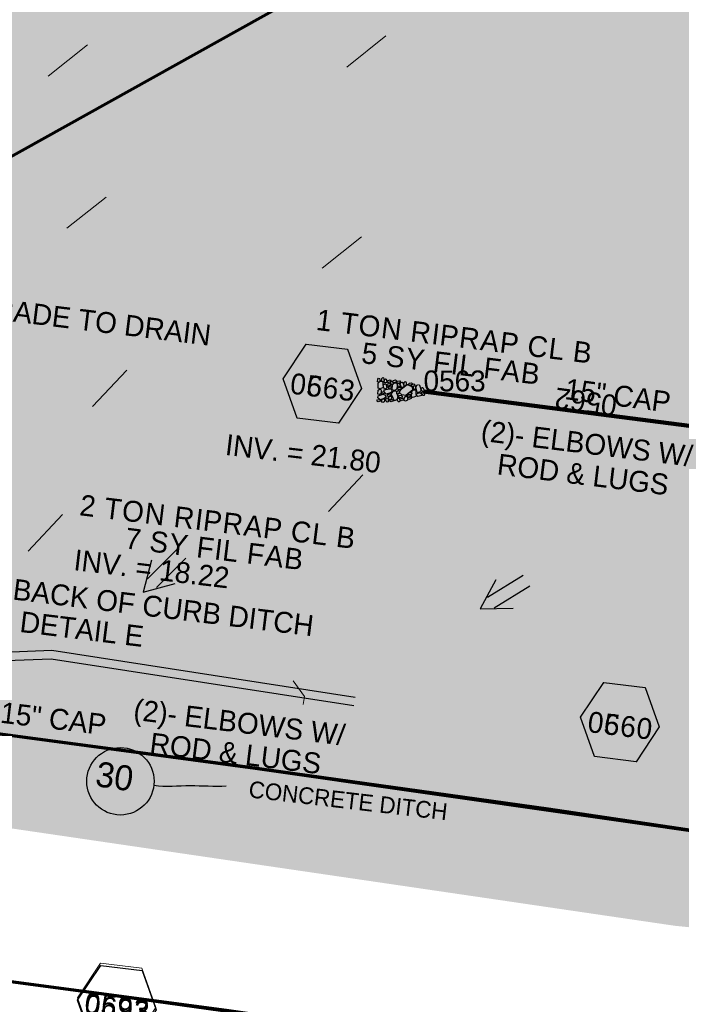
# Model space of a CAD drawing. Extents: x 1160024 to 2574774, y 200346 to 1150377.
# Tile 44 of 118: x 2483390 to 2483548, y 365908 to 366144. Entities that reach past the tile are written whole.
import ezdxf
from ezdxf.enums import TextEntityAlignment as Align

# ---------------------------------------------------------------- set-up
doc = ezdxf.new("R2010")
doc.units = 0
doc.header["$MEASUREMENT"] = 0
for name, color, linetype, lineweight in [('Exist Plan Preparation Drainage Arrows Symbol CELL', 5, 'Continuous', 30), ('Exist Plan Preparation Drainage Notes Label', 31, 'Continuous', 30), ('Exist Plan Preparation Watershed Blue', 5, 'Continuous', 30), ('Prop Drainage Structure Box Number Symbol CELL', 9, 'Continuous', 30), ('Prop Drainage Structure Pipe CAP 15in', 9, 'Continuous', 211), ('Prop Drainage Structure Pipe CAP 15in Label', 9, 'Continuous', 30), ('Prop Drainage Structure Pipe Elbow Label', 9, 'Continuous', 30), ('Prop Drainage Structure Pipe RCP 15in Class III Label', 9, 'Continuous', 30), ('Prop Drainage Structure Tops and Inverts LABEL', 1, 'Continuous', 30), ('Prop Earthen Structure Ditch Flow Line', 6, 'Rdy Ditch Special Prp', 30), ('Prop Erosion Rip Rap Pad at Outlet CELL', 9, 'Continuous', 30), ('Prop Plan Preparation Grade to Drain Arrows CELL', 7, 'Continuous', 13), ('Prop Plan Preparation Grade to Drain Arrows Label', 9, 'Continuous', 30), ('Prop Plan Preparation Watershed Pre Construction', 131, 'Continuous', 30)]:
    doc.layers.add(name, color=color, linetype=linetype, lineweight=lineweight)
for name, color, linetype, lineweight, plot in [('Scratch_Level_5', 6, 'Continuous', 0, False), ('Scratch_Level_6', 30, 'Continuous', 0, False), ('Scratch_Level_7', 9, 'Continuous', 0, False), ('Scratch_Level_8', 171, 'Continuous', 0, False)]:
    doc.layers.add(name, color=color, linetype=linetype, lineweight=lineweight, plot=plot)
doc.styles.add('Style-font000', font='font000.shx')
doc.styles.add('Style-font001', font='font001.shx')
doc.styles.add('Style-font041', font='font041.shx')
doc.styles.add('Style-GEOMETRICFUTURA_211_M_L', font='GEOMETRICFUTURA_211_M_L.shx')
doc.linetypes.add('Rdy Ditch Special Prp', pattern='A,0.55,-0.2,[22,dgnlstyle-RdylsE.shx,S=0.001111,R=0,X=0,Y=0],-0.2,0.55', length=1.5)

# ---------------------------------------------------------------- blocks, each defined once
blk = doc.blocks.new('*U77')
at = {"layer": 'Exist Plan Preparation Drainage Notes Label'}
blk.add_circle((-2.02, 0), 1.993, dxfattribs=at)
blk.add_open_spline([(-0.139, -0.659), (0.522, -0.971), (1.251, -1.003), (1.947, -1.171), (2.635, -1.338), (3.315, -1.545), (4.014, -1.669)], degree=3, knots=[0, 0, 0, 0, 0.5025, 0.5025, 0.5025, 1, 1, 1, 1], dxfattribs=at)
blk.add_solid([(4.014, -1.669), (3.192, -1.207), (3.124, -1.722), (3.522, -1.565)], dxfattribs=at)
blk = doc.blocks.new('PROP TERMINATOR ARROW_134')
at = {"layer": 'Prop Plan Preparation Grade to Drain Arrows CELL', "extrusion": (0, 0, -1)}
blk.add_solid([(5.71, 0.95), (0, 0), (5, 0), (5.71, -0.95)], dxfattribs=at)
blk = doc.blocks.new('PROP PLAN PREPARATION GRADE TO DRAIN ARROWS')
at = {"layer": 'Prop Plan Preparation Grade to Drain Arrows CELL'}
blk.add_line((-7, 0), (5, 0), dxfattribs=at)
blk.add_blockref('PROP TERMINATOR ARROW_134', (5, 0), dxfattribs=at)
blk = doc.blocks.new('EXIST PLAN PREPARATION DRAINAGE ARROWS SYMBOL_2')
at = {"layer": 'Exist Plan Preparation Drainage Arrows Symbol CELL'}
for p, q in [((-3.87, 1.5), (6.13, 1.5)), ((-3.87, -1.5), (6.13, -1.5))]:
    blk.add_line(p, q, dxfattribs=at)
at = {"layer": 'Exist Plan Preparation Drainage Arrows Symbol CELL', "flags": 128}
blk.add_lwpolyline([(0, 3.97), (-6.87, 0), (0, -3.97)], dxfattribs=at)
blk = doc.blocks.new('EXIST PLAN PREPARATION DRAINAGE ARROWS SYMBOL_3')
at = {"layer": 'Exist Plan Preparation Drainage Arrows Symbol CELL'}
for p, q in [((-3.87, 1.5), (6.13, 1.5)), ((-3.87, -1.5), (6.13, -1.5))]:
    blk.add_line(p, q, dxfattribs=at)
at = {"layer": 'Exist Plan Preparation Drainage Arrows Symbol CELL', "flags": 128}
blk.add_lwpolyline([(0, 3.97), (-6.87, 0), (0, -3.97)], dxfattribs=at)
blk = doc.blocks.new('PROP TERMINATOR ARROW_164')
at = {"layer": 'Prop Plan Preparation Grade to Drain Arrows CELL', "extrusion": (0, 0, -1)}
blk.add_solid([(5.71, 0.95), (0, 0), (5, 0), (5.71, -0.95)], dxfattribs=at)
blk = doc.blocks.new('PROP PLAN PREPARATION GRADE TO DRAIN ARROWS_22')
at = {"layer": 'Prop Plan Preparation Grade to Drain Arrows CELL'}
blk.add_line((-7, 0), (5, 0), dxfattribs=at)
blk.add_blockref('PROP TERMINATOR ARROW_164', (5, 0), dxfattribs=at)
blk = doc.blocks.new('PROP TERMINATOR ARROW_165')
at = {"layer": 'Prop Plan Preparation Grade to Drain Arrows CELL', "extrusion": (0, 0, -1)}
blk.add_solid([(5.71, 0.95), (0, 0), (5, 0), (5.71, -0.95)], dxfattribs=at)
blk = doc.blocks.new('PROP PLAN PREPARATION GRADE TO DRAIN ARROWS_23')
at = {"layer": 'Prop Plan Preparation Grade to Drain Arrows CELL'}
blk.add_line((-7, 0), (5, 0), dxfattribs=at)
blk.add_blockref('PROP TERMINATOR ARROW_165', (5, 0), dxfattribs=at)
blk = doc.blocks.new('PROP TERMINATOR ARROW_166')
at = {"layer": 'Prop Plan Preparation Grade to Drain Arrows CELL', "extrusion": (0, 0, -1)}
blk.add_solid([(5.71, 0.95), (0, 0), (5, 0), (5.71, -0.95)], dxfattribs=at)
blk = doc.blocks.new('PROP PLAN PREPARATION GRADE TO DRAIN ARROWS_24')
at = {"layer": 'Prop Plan Preparation Grade to Drain Arrows CELL'}
blk.add_line((-7, 0), (5, 0), dxfattribs=at)
blk.add_blockref('PROP TERMINATOR ARROW_166', (5, 0), dxfattribs=at)
blk = doc.blocks.new('PROP TERMINATOR ARROW_169')
at = {"layer": 'Prop Plan Preparation Grade to Drain Arrows CELL', "extrusion": (0, 0, -1)}
blk.add_solid([(5.71, 0.95), (0, 0), (5, 0), (5.71, -0.95)], dxfattribs=at)
blk = doc.blocks.new('PROP PLAN PREPARATION GRADE TO DRAIN ARROWS_27')
at = {"layer": 'Prop Plan Preparation Grade to Drain Arrows CELL'}
blk.add_line((-7, 0), (5, 0), dxfattribs=at)
blk.add_blockref('PROP TERMINATOR ARROW_169', (5, 0), dxfattribs=at)
blk = doc.blocks.new('PROP TERMINATOR ARROW_171')
at = {"layer": 'Prop Plan Preparation Grade to Drain Arrows CELL', "extrusion": (0, 0, -1)}
blk.add_solid([(5.71, 0.95), (0, 0), (5, 0), (5.71, -0.95)], dxfattribs=at)
blk = doc.blocks.new('PROP PLAN PREPARATION GRADE TO DRAIN ARROWS_29')
at = {"layer": 'Prop Plan Preparation Grade to Drain Arrows CELL'}
blk.add_line((-7, 0), (5, 0), dxfattribs=at)
blk.add_blockref('PROP TERMINATOR ARROW_171', (5, 0), dxfattribs=at)
blk = doc.blocks.new('PROP TERMINATOR ARROW_172')
at = {"layer": 'Prop Plan Preparation Grade to Drain Arrows CELL', "extrusion": (0, 0, -1)}
blk.add_solid([(5.71, 0.95), (0, 0), (5, 0), (5.71, -0.95)], dxfattribs=at)
blk = doc.blocks.new('PROP PLAN PREPARATION GRADE TO DRAIN ARROWS_30')
at = {"layer": 'Prop Plan Preparation Grade to Drain Arrows CELL'}
blk.add_line((-7, 0), (5, 0), dxfattribs=at)
blk.add_blockref('PROP TERMINATOR ARROW_172', (5, 0), dxfattribs=at)
blk = doc.blocks.new('PROP EROSION RIP RAP PAD AT OUTLET_9')
at = {"layer": 'Prop Erosion Rip Rap Pad at Outlet CELL', "flags": 128}
for points in [[(0, -0.3), (-0.21, -0.38), (-0.7, -0.61), (-0.9, -0.33), (-0.9, -0.14), (-0.3, 0.15), (0, 0), (0, -0.3)], [(1.01, -0.15), (0.79, -0.24), (0.26, -0.48), (0.11, -0.18), (0.1, 0.01), (0.66, 0.26), (1, 0.15), (1.01, -0.15)], [(-1.43, -2.98), (-1.65, -2.8), (-1.78, -2.31), (-1.55, -2.09), (-1.36, -2.09), (-1.14, -2.68), (-1.24, -2.9), (-1.43, -2.98)], [(-1.63, -1.06), (-1.23, -0.88), (-0.25, -0.55), (0.29, -1.03), (0.25, -1.56), (-0.94, -1.88), (-1.51, -1.59), (-1.63, -1.19)], [(-1.28, -1.96), (-1.05, -1.95), (-0.6, -1.94), (-0.48, -2.24), (-0.48, -2.43), (-1.08, -2.44), (-1.38, -2.23), (-1.28, -1.96)], [(-0.38, -1.94), (0.11, -1.81), (1.12, -1.79), (1.49, -2.46), (1.3, -2.88), (0.06, -2.83), (-0.35, -2.41), (-0.38, -1.94)], [(0.7, -1.76), (0.51, -1.46), (0.27, -0.88), (0.61, -0.45), (1.01, -0.44), (1.22, -1.34), (1.04, -1.64), (0.7, -1.76)], [(-2.33, -4.25), (-2.03, -4.16), (-1.54, -4.11), (-1.43, -4.45), (-1.49, -4.71), (-2.13, -4.65), (-2.35, -4.44), (-2.33, -4.25)], [(-2.2, -5.11), (-1.91, -4.89), (-1.24, -4.68), (-0.9, -4.98), (-0.9, -5.28), (-1.71, -5.6), (-2.1, -5.41), (-2.2, -5.11)], [(-1.74, -3.63), (-1.94, -3.4), (-2.06, -2.91), (-1.88, -2.69), (-1.65, -2.69), (-1.45, -3.31), (-1.55, -3.51), (-1.74, -3.63)], [(0.09, -5.75), (-0.63, -5.28), (-1.68, -3.89), (-1.18, -2.79), (-0.39, -2.54), (0.96, -4.23), (0.86, -5.2), (0.2, -5.88)], [(0.55, -3.7), (0.32, -3.53), (0.21, -3.04), (0.41, -2.8), (0.6, -2.84), (0.81, -3.4), (0.74, -3.59), (0.55, -3.7)], [(1.09, -3.95), (0.86, -3.73), (0.79, -3.25), (0.96, -3.01), (1.19, -3.01), (1.39, -3.65), (1.27, -3.84), (1.09, -3.95)], [(1.11, -3.98), (1.51, -3.85), (2.11, -3.84), (2.35, -4.35), (2.2, -4.66), (1.34, -4.59), (1.11, -4.26), (1.11, -3.98)], [(1.66, -3.81), (1.42, -3.64), (1.31, -3.15), (1.52, -2.91), (1.71, -2.95), (1.91, -3.51), (1.85, -3.7), (1.66, -3.81)], [(-2.39, -7.4), (-2.61, -7.23), (-2.74, -6.74), (-2.51, -6.51), (-2.33, -6.51), (-2.09, -7.1), (-2.2, -7.33), (-2.39, -7.4)], [(-2.2, -6.38), (-2.43, -6.2), (-2.55, -5.71), (-2.33, -5.49), (-2.14, -5.49), (-1.9, -6.08), (-2.01, -6.3), (-2.2, -6.38)], [(-2.04, -6.4), (-1.51, -6.29), (-0.5, -6.36), (-0.19, -6.96), (-0.35, -7.49), (-1.55, -7.41), (-2.09, -6.93), (-2.04, -6.4)], [(-1.05, -5.96), (-1.26, -6.08), (-1.75, -6.29), (-1.95, -5.96), (-1.95, -5.8), (-1.35, -5.56), (-1.16, -5.66), (-1.05, -5.96)], [(-0.69, -6.21), (-0.91, -6.05), (-1, -5.55), (-0.83, -5.33), (-0.6, -5.33), (-0.39, -5.91), (-0.5, -6.14), (-0.69, -6.21)], [(-0.19, -5.89), (0.11, -5.76), (0.52, -5.86), (0.72, -6.2), (0.61, -6.39), (0.01, -6.4), (-0.19, -6.08), (-0.19, -5.89)], [(2.1, -7.03), (1.64, -7.3), (0.55, -7.78), (-0.1, -7.08), (-0.11, -6.59), (1.3, -6.14), (2.01, -6.41), (2.22, -7.01)], [(1.22, -5.99), (1.02, -5.8), (0.94, -5.33), (1.12, -5.09), (1.35, -5.09), (1.52, -5.69), (1.41, -5.88), (1.22, -5.99)], [(2.5, -5.96), (2.31, -6.15), (1.9, -6.28), (1.6, -6.09), (1.59, -5.76), (2.19, -5.68), (2.49, -5.78), (2.5, -5.96)], [(1.99, -5.69), (1.76, -5.5), (1.65, -5.01), (1.85, -4.79), (2.04, -4.83), (2.25, -5.38), (2.17, -5.56), (1.99, -5.69)], [(-3.26, -9.56), (-2.96, -9.48), (-2.48, -9.43), (-2.36, -9.76), (-2.43, -10.03), (-3.06, -9.96), (-3.29, -9.75), (-3.26, -9.56)], [(-2.95, -8.95), (-2.65, -8.85), (-2.16, -8.8), (-2.05, -9.14), (-2.11, -9.4), (-2.75, -9.34), (-2.98, -9.13), (-2.95, -8.95)], [(-2.39, -8.78), (-2.59, -8.51), (-2.74, -8.03), (-2.51, -7.84), (-2.34, -7.84), (-2.09, -8.44), (-2.2, -8.66), (-2.39, -8.78)], [(-1.5, -7.7), (-1.71, -7.78), (-2.2, -7.89), (-2.43, -7.68), (-2.44, -7.53), (-1.95, -7.29), (-1.65, -7.4), (-1.54, -7.59)], [(-1.68, -8.8), (-1.75, -8.61), (-1.96, -8.13), (-1.66, -7.89), (-1.48, -7.89), (-1.24, -8.53), (-1.45, -8.69), (-1.68, -8.8)], [(-0.5, -9.34), (-0.84, -9.53), (-1.55, -9.66), (-1.85, -9.36), (-1.85, -9.06), (-1.04, -8.83), (-0.66, -8.93), (-0.5, -9.34)], [(-0.98, -8.48), (-1.21, -8.26), (-1.33, -7.78), (-1.1, -7.55), (-0.91, -7.58), (-0.71, -8.14), (-0.79, -8.36), (-0.98, -8.48)], [(0.14, -7.53), (0.32, -7.93), (0.65, -8.94), (0.17, -9.43), (-0.35, -9.44), (-0.64, -8.25), (-0.5, -7.64), (0.02, -7.56)], [(0.41, -10.16), (0.19, -9.98), (0.05, -9.49), (0.27, -9.26), (0.46, -9.26), (0.7, -9.86), (0.6, -10.09), (0.41, -10.16)], [(0.91, -8.69), (0.72, -8.53), (0.55, -7.99), (0.77, -7.76), (0.96, -7.8), (1.2, -8.39), (1.14, -8.58), (0.91, -8.69)], [(1.4, -9.03), (1.71, -9.43), (2.04, -10.4), (1.56, -10.94), (1.04, -10.83), (0.7, -9.64), (0.89, -9.19), (1.4, -8.95)], [(1.12, -7.78), (1.42, -7.65), (1.84, -7.75), (2.04, -8.09), (1.92, -8.28), (1.32, -8.29), (1.12, -7.96), (1.12, -7.78)], [(2.56, -8.7), (2.3, -8.93), (1.86, -9.01), (1.59, -8.84), (1.57, -8.54), (2.17, -8.45), (2.47, -8.51), (2.56, -8.7)], [(1.77, -9.44), (2.07, -9.33), (2.49, -9.43), (2.67, -9.76), (2.56, -9.95), (1.96, -9.96), (1.77, -9.63), (1.77, -9.44)], [(2.25, -8.09), (2.01, -7.91), (1.9, -7.43), (2.1, -7.19), (2.29, -7.23), (2.5, -7.78), (2.44, -7.96), (2.25, -8.09)], [(-3.1, -10.56), (-2.8, -10.48), (-2.31, -10.43), (-2.2, -10.76), (-2.26, -11.03), (-2.9, -10.96), (-3.13, -10.75), (-3.1, -10.56)], [(-2.44, -9.83), (-1.93, -9.74), (-0.95, -9.69), (-0.59, -10.39), (-0.8, -10.88), (-2, -10.83), (-2.43, -10.35), (-2.44, -9.83)], [(-0.48, -10.19), (-0.11, -10.11), (0.52, -10.1), (0.74, -10.63), (0.66, -10.91), (-0.28, -10.83), (-0.51, -10.53), (-0.48, -10.19)], [(2.26, -11.18), (2.02, -11), (1.91, -10.51), (2.12, -10.28), (2.31, -10.31), (2.52, -10.86), (2.45, -11.05), (2.26, -11.18)]]:
    blk.add_lwpolyline(points, dxfattribs=at)
blk = doc.blocks.new('PROP DRAINAGE STRUCTURE BOX NUMBER SYMBOL_80')
at = {"layer": 'Scratch_Level_7', "flags": 128}
blk.add_lwpolyline([(-5, 8.94), (5, 8.94), (9.47, 0), (5, -8.94), (-5, -8.94), (-9.47, 0), (-5, 8.94)], dxfattribs=at)
at = {"layer": 'Scratch_Level_7', "insert": (0.25, -0.83), "char_height": 5, "attachment_point": 5, "line_spacing_factor": 0.6, "style": 'Style-GEOMETRICFUTURA_211_M_L'}
blk.add_mtext('\\T1.051;0563', dxfattribs=at)
blk = doc.blocks.new('PROP DRAINAGE STRUCTURE BOX NUMBER SYMBOL_85')
at = {"layer": 'Scratch_Level_7', "flags": 128}
blk.add_lwpolyline([(-5, 8.94), (5, 8.94), (9.47, 0), (5, -8.94), (-5, -8.94), (-9.47, 0), (-5, 8.94)], dxfattribs=at)
at = {"layer": 'Scratch_Level_7', "insert": (0.25, -0.83), "char_height": 5, "attachment_point": 5, "line_spacing_factor": 0.6, "style": 'Style-GEOMETRICFUTURA_211_M_L'}
blk.add_mtext('\\T1.051;0560', dxfattribs=at)
blk = doc.blocks.new('PROP DRAINAGE STRUCTURE BOX NUMBER SYMBOL_210')
at = {"layer": 'Prop Drainage Structure Box Number Symbol CELL', "flags": 128}
blk.add_lwpolyline([(-5, 8.94), (5, 8.94), (9.47, 0), (5, -8.94), (-5, -8.94), (-9.47, 0), (-5, 8.94)], dxfattribs=at)
at = {"layer": 'Prop Drainage Structure Box Number Symbol CELL', "insert": (0.25, -0.83), "char_height": 5, "attachment_point": 5, "line_spacing_factor": 0.6, "style": 'Style-GEOMETRICFUTURA_211_M_L'}
blk.add_mtext('\\T1.051;0663', dxfattribs=at)
blk = doc.blocks.new('PROP DRAINAGE STRUCTURE BOX NUMBER SYMBOL_235')
at = {"layer": 'Prop Drainage Structure Box Number Symbol CELL', "flags": 128}
blk.add_lwpolyline([(-5, 8.94), (5, 8.94), (9.47, 0), (5, -8.94), (-5, -8.94), (-9.47, 0), (-5, 8.94)], dxfattribs=at)
at = {"layer": 'Prop Drainage Structure Box Number Symbol CELL', "insert": (0.25, -0.83), "char_height": 5, "attachment_point": 5, "line_spacing_factor": 0.6, "style": 'Style-GEOMETRICFUTURA_211_M_L'}
blk.add_mtext('\\T1.051;0660', dxfattribs=at)
blk = doc.blocks.new('PROP DRAINAGE STRUCTURE BOX NUMBER SYMBOL_288')
at = {"layer": 'Scratch_Level_7', "flags": 128}
blk.add_lwpolyline([(-5, 8.94), (5, 8.94), (9.47, 0), (5, -8.94), (-5, -8.94), (-9.47, 0), (-5, 8.94)], dxfattribs=at)
at = {"layer": 'Scratch_Level_7', "insert": (0.25, -0.83), "char_height": 5, "attachment_point": 5, "line_spacing_factor": 0.6, "style": 'Style-GEOMETRICFUTURA_211_M_L'}
blk.add_mtext('\\T1.051;0593', dxfattribs=at)
blk = doc.blocks.new('PROP DRAINAGE STRUCTURE BOX NUMBER SYMBOL_289')
at = {"layer": 'Prop Drainage Structure Box Number Symbol CELL', "flags": 128}
blk.add_lwpolyline([(-5, 8.94), (5, 8.94), (9.47, 0), (5, -8.94), (-5, -8.94), (-9.47, 0), (-5, 8.94)], dxfattribs=at)
at = {"layer": 'Prop Drainage Structure Box Number Symbol CELL', "insert": (0.25, -0.83), "char_height": 5, "attachment_point": 5, "line_spacing_factor": 0.6, "style": 'Style-GEOMETRICFUTURA_211_M_L'}
blk.add_mtext('\\T1.051;0693', dxfattribs=at)

msp = doc.modelspace()

# ---------------------------------------------------------------- hatches: boundary and pattern name
at = {"layer": 'Scratch_Level_6'}
msp.add_hatch(color=256, dxfattribs=at).paths.add_polyline_path([(2483721.98, 365909.88), (2483546.8, 365927.24), (2483367.18, 365953.59), (2483252.8, 365967.27), (2483075.57, 365988.47), (2482885.08, 366011.26), (2482880.97, 366081.83), (2482929.15, 366106.71), (2482966.96, 366131.02), (2482987.28, 366157.32), (2483031.5, 366191.41), (2483081.26, 366218.97), (2483108.54, 366250.27), (2483220.18, 366344.4), (2483343.72, 366408.27), (2483468.57, 366411.46), (2483535.49, 366392), (2483613, 366363.43), (2483686.88, 366313.33), (2483728.72, 366244.73), (2483747.22, 366184.86), (2483747.07, 366108.25), (2483730.27, 365971.7)])

# ---------------------------------------------------------------- linework, layer by layer
at = {"layer": 'Exist Plan Preparation Watershed Blue', "color": 5, "linetype": 'Continuous', "lineweight": 70, "flags": 128}
for points in [[(2483552.82, 366203.29), (2483338.03, 366083.63), (2483335.75, 366186.95)], [(2483564.59, 365947.94), (2483446.34, 365964.91), (2483381.49, 365973.56), (2483365.97, 365975.57), (2483362.27, 365976.86), (2483361.61, 365977.11), (2483360.79, 365977.39), (2483358.97, 365978.15), (2483353.69, 365980.49), (2483347.4, 365983.61), (2483345.82, 365984.45), (2483343.1, 365985.95), (2483341.06, 365987.13), (2483342.57, 365988.29), (2483346.98, 365991.68), (2483346.98, 365991.68), (2483361.37, 366030.86), (2483353.97, 366062.12), (2483338.03, 366083.63), (2483335.75, 366186.95)]]:
    msp.add_lwpolyline(points, dxfattribs=at)
for points in [[(2483439.35, 365907.02), (2483422.03, 365882.26), (2483429.83, 365853.82), (2483309.19, 365869.59), (2483187.8, 365884.55), (2483012.9, 365906.06), (2482871.97, 365923.41), (2482848.82, 365926.26), (2482726.79, 365941.27), (2482737, 365952.17), (2482740.17, 365977.85), (2482734.42, 365994.5), (2482854.48, 365979.97), (2483061.04, 365954.55), (2483283.7, 365927.16), (2483322.03, 365922.35), (2483368.5, 365916.45), (2483439.35, 365907.02)], [(2483722.58, 365923.08), (2483642.56, 365936.37), (2483516.43, 365955.14), (2483442.04, 365965.51), (2483381.49, 365973.56), (2483365.97, 365975.57), (2483363.26, 365965.35), (2483368.5, 365916.45), (2483439.35, 365907.02), (2483570.4, 365888.4), (2483715.34, 365866), (2483722.58, 365923.08)]]:
    msp.add_lwpolyline(points, close=True, dxfattribs=at)
at = {"layer": 'Prop Drainage Structure Pipe CAP 15in'}
msp.add_line((2483578.4, 366043.29), (2483486.58, 366055.16), dxfattribs=at)
at = {"layer": 'Prop Earthen Structure Ditch Flow Line', "linetype": 'Rdy Ditch Special Prp', "ltscale": 50, "flags": 128}
for points in [[(2483469.87, 365979.93), (2483397.44, 365991.1), (2483375.8, 365990.23), (2483348.2, 365998.31), (2483306.01, 366027.73), (2483297.71, 366040.83), (2483288.32, 366064.43)], [(2483470.17, 365981.91), (2483397.56, 365993.11), (2483376.05, 365992.25), (2483349.08, 366000.14), (2483307.48, 366029.14), (2483299.49, 366041.74), (2483290.18, 366065.15)]]:
    msp.add_lwpolyline(points, dxfattribs=at)
at = {"layer": 'Prop Plan Preparation Watershed Pre Construction', "color": 200, "flags": 128}
msp.add_lwpolyline([(2482122.74, 366066.82), (2482118.36, 366011.95), (2482871.97, 365923.41), (2482842.89, 365880.62), (2483010.79, 365865.86), (2483048.19, 365861.65), (2483192.34, 365847.94), (2483296.51, 365836.9), (2483403.77, 365823.28), (2483605.26, 365797.14), (2483756.63, 365775.55), (2483838.82, 365763.53), (2483952.78, 365744.85), (2484040.14, 365724.59), (2484096.61, 365715.8), (2484109.76, 365800.29), (2483919.06, 365832.3), (2483715.34, 365866), (2483439.35, 365907.02), (2483368.5, 365916.45), (2482482.15, 366025.78), (2482293.49, 366048), (2482122.74, 366066.82)], close=True, dxfattribs=at)
msp.add_lwpolyline([(2482642.9, 366006), (2482797.14, 365987.03), (2482823.28, 366018.85), (2482834.92, 366026.54), (2482865.73, 366037.89), (2482904.5, 366055.72), (2482927.74, 366030.14), (2482927.74, 366030.14), (2482955.03, 366031.32), (2483182.91, 365984.78), (2483216.08, 365971.52), (2483310.13, 365964.2), (2483322.03, 365922.35), (2483368.5, 365916.45), (2483570.4, 365888.4)], dxfattribs=at)
at = {"layer": 'Scratch_Level_5', "flags": 128}
msp.add_lwpolyline([(2483455.36, 365985.88), (2483458.09, 365982.16), (2483458.09, 365982.16), (2483458.09, 365982.16), (2483457.78, 365980.18)], dxfattribs=at)

# ---------------------------------------------------------------- block references
at = {"layer": 'Exist Plan Preparation Drainage Arrows Symbol CELL'}
for name, p, rotation in [('EXIST PLAN PREPARATION DRAINAGE ARROWS SYMBOL_3', (2483424.28, 366011.99), 45.12064734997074), ('EXIST PLAN PREPARATION DRAINAGE ARROWS SYMBOL_2', (2483505.99, 366006.67), 31.55335622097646)]:
    msp.add_blockref(name, p, dxfattribs=dict(at, rotation=rotation))
at = {"layer": 'Exist Plan Preparation Drainage Notes Label', "xscale": 4.049999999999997, "yscale": 4.049999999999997, "zscale": 4.049999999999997, "rotation": 12.98585014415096}
msp.add_blockref('*U77', (2483421.96, 365963.67), dxfattribs=at)
at = {"layer": 'Prop Drainage Structure Box Number Symbol CELL'}
for name, p, rotation in [('PROP DRAINAGE STRUCTURE BOX NUMBER SYMBOL_210', (2483462.35, 366057), 353.0022961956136), ('PROP DRAINAGE STRUCTURE BOX NUMBER SYMBOL_235', (2483533.59, 365976), 353.0022961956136), ('PROP DRAINAGE STRUCTURE BOX NUMBER SYMBOL_289', (2483413.13, 365908.28), 353.0022961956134)]:
    msp.add_blockref(name, p, dxfattribs=dict(at, rotation=rotation))
at = {"layer": 'Prop Erosion Rip Rap Pad at Outlet CELL', "rotation": 270}
msp.add_blockref('PROP EROSION RIP RAP PAD AT OUTLET_9', (2483486.58, 366055.16), dxfattribs=at)
at = {"layer": 'Prop Plan Preparation Grade to Drain Arrows CELL'}
for name, p, rotation in [('PROP PLAN PREPARATION GRADE TO DRAIN ARROWS_23', (2483472.11, 366135.91), 218.5093252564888), ('PROP PLAN PREPARATION GRADE TO DRAIN ARROWS_27', (2483400.61, 366133.73), 218.5093252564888), ('PROP PLAN PREPARATION GRADE TO DRAIN ARROWS_24', (2483405.1, 366097.31), 218.5093252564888), ('PROP PLAN PREPARATION GRADE TO DRAIN ARROWS_22', (2483466.21, 366087.81), 218.5093252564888), ('PROP PLAN PREPARATION GRADE TO DRAIN ARROWS', (2483410.76, 366055.16), 226.7928393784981), ('PROP PLAN PREPARATION GRADE TO DRAIN ARROWS_29', (2483467.27, 366030.06), 226.7928393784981), ('PROP PLAN PREPARATION GRADE TO DRAIN ARROWS_30', (2483395.33, 366020.59), 226.7928393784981)]:
    msp.add_blockref(name, p, dxfattribs=dict(at, rotation=rotation))
at = {"layer": 'Scratch_Level_7'}
for name, p, rotation in [('PROP DRAINAGE STRUCTURE BOX NUMBER SYMBOL_80', (2483462.35, 366057), 353.0022961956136), ('PROP DRAINAGE STRUCTURE BOX NUMBER SYMBOL_85', (2483533.59, 365976), 353.0022961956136), ('PROP DRAINAGE STRUCTURE BOX NUMBER SYMBOL_288', (2483413.09, 365908.81), 353.0022961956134)]:
    msp.add_blockref(name, p, dxfattribs=dict(at, rotation=rotation))

# ---------------------------------------------------------------- texts
at = {"layer": 'Exist Plan Preparation Drainage Notes Label', "style": 'Style-font000'}
msp.add_text('30', height=6, rotation=351.288, dxfattribs=at).set_placement((2483407.73, 365960.73))
at = {"layer": 'Exist Plan Preparation Drainage Notes Label', "style": 'Style-font001'}
msp.add_text('CONCRETE DITCH', height=4, rotation=353.3861, dxfattribs=at).set_placement((2483468.53, 365957.23), align=Align.MIDDLE_CENTER)
at = {"layer": 'Prop Drainage Structure Pipe CAP 15in Label', "style": 'Style-GEOMETRICFUTURA_211_M_L'}
msp.add_text('15" CAP', height=5, rotation=352.6297, dxfattribs=at).set_placement((2483533.12, 366054.18), align=Align.MIDDLE_CENTER)
at = {"layer": 'Prop Drainage Structure Pipe Elbow Label', "char_height": 5, "attachment_point": 5, "rotation": 353.0023, "line_spacing_factor": 0.9, "style": 'Style-GEOMETRICFUTURA_211_M_L'}
for insert in [(2483525.23, 366038.97), (2483442.02, 365972.2)]:
    msp.add_mtext('\\pt90;(2)- ELBOWS W/\\PROD & LUGS', dxfattribs=dict(at, insert=insert))
at = {"layer": 'Prop Drainage Structure Pipe RCP 15in Class III Label', "style": 'Style-GEOMETRICFUTURA_211_M_L'}
msp.add_text('15" CAP', height=5, rotation=353.1971, dxfattribs=at).set_placement((2483397.95, 365976.85), align=Align.MIDDLE_CENTER)
at = {"layer": 'Prop Drainage Structure Tops and Inverts LABEL', "char_height": 5, "attachment_point": 1, "rotation": 353.2393, "line_spacing_factor": 0.6, "style": 'Style-GEOMETRICFUTURA_211_M_L'}
for s, insert in [('INV. = 21.80', (2483439.49, 366044.95)), ('INV. = 18.22', (2483403.21, 366017.36))]:
    msp.add_mtext(s, dxfattribs=dict(at, insert=insert))
at = {"layer": 'Prop Earthen Structure Ditch Flow Line', "insert": (2483376.09, 366011.87), "char_height": 5, "attachment_point": 1, "rotation": 353.0023, "line_spacing_factor": 0.9, "style": 'Style-GEOMETRICFUTURA_211_M_L'}
msp.add_mtext('SP. BACK OF CURB DITCH\\PSEE DETAIL E', dxfattribs=at)
at = {"layer": 'Prop Erosion Rip Rap Pad at Outlet CELL', "char_height": 5, "attachment_point": 5, "rotation": 353.0023, "line_spacing_factor": 0.786545, "style": 'Style-GEOMETRICFUTURA_211_M_L'}
for s, insert in [('\\T1.055;1 TON RIPRAP CL B\\P5 SY FIL FAB', (2483493.63, 366065.04)), ('\\T1.054;2 TON RIPRAP CL B\\P7 SY FIL FAB', (2483436.97, 366020.67))]:
    msp.add_mtext(s, dxfattribs=dict(at, insert=insert))
at = {"layer": 'Prop Plan Preparation Grade to Drain Arrows Label', "style": 'Style-GEOMETRICFUTURA_211_M_L'}
msp.add_text('GRADE TO DRAIN', height=5, rotation=353.0023, dxfattribs=at).set_placement((2483407.06, 366072.08), align=Align.MIDDLE_CENTER)
at = {"layer": 'Scratch_Level_8', "linetype": 'Continuous', "style": 'Style-font041'}
msp.add_text('0563', height=5, dxfattribs=at).set_placement((2483486.58, 366060.16), align=Align.TOP_LEFT)
at = {"layer": 'Scratch_Level_8', "linetype": 'Continuous', "lineweight": 30, "style": 'Style-font041'}
msp.add_text('0562', height=5, rotation=172.6356, dxfattribs=at).set_placement((2483532.49, 366049.23), align=Align.TOP_LEFT)

doc.saveas('drawing.dxf')
